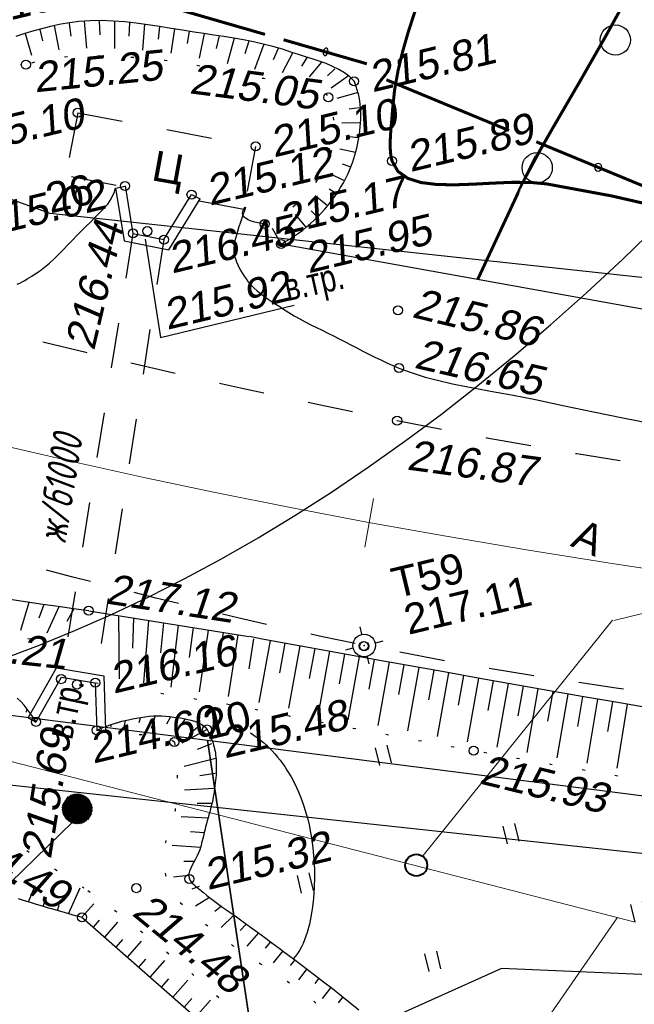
# Model space of a CAD drawing. Header units: millimetres. Extents: x -10 to 1169, y 1 to 1686.
# Tile 16 of 224: x 344 to 364, y 107 to 140. Entities that reach past the tile are written whole.
import ezdxf
from ezdxf.lldxf.tags import DXFTag

# ---------------------------------------------------------------- set-up
doc = ezdxf.new("R2010")
doc.units = ezdxf.units.MM
for name, pattern in [('ADOT1', [1, 0, -1]), ('AHIDDEN1', [2, 0.5, -1.5]), ('AHIDDEN2', [3, 1.5, -1.5]), ('PHANTOM2', [1.25, 0.625, -0.125, 0.125, -0.125, 0.125, -0.125])]:
    doc.linetypes.add(name, pattern=pattern)
for name, color, linetype in [('CONTURS', 7, 'Continuous'), ('IZOLINES', 32, 'Continuous'), ('PDIGIT', 170, 'Continuous'), ('PICKETS', 7, 'Continuous'), ('SHEETS', 7, 'Continuous'), ('STATIONS', 7, 'Continuous'), ('ОБЪЕКТЫ_АВТОДОРОГ', 7, 'Continuous'), ('ПИКЕТЫ2', 4, 'Continuous'), ('УЧАСТКИ', 7, 'Continuous')]:
    doc.layers.add(name, color=color, linetype=linetype)
doc.layers.add('СВЯЗЬ', color=170, linetype='Связь', lineweight=30)
doc.styles.add('ITALICC', font='isocpeui.ttf', dxfattribs={"height": 2})
doc.styles.get("Standard").update_dxf_attribs({"font": 'arial.ttf'})
tags = doc.linetypes.add('газ', pattern='A,42.7,-5.08,["Г",Standard,S=2.54,R=0,X=-2.54,Y=-1.27],-3.81', length=51.59).pattern_tags.tags
tags[6] = DXFTag(74, 10)
doc.linetypes.add('Связь', pattern='A,12.5,[130,ltypeshp.shx,S=1,R=-30,X=0,Y=0.9],1,[130,ltypeshp.shx,S=1,R=-30,X=0,Y=0.9],1,[130,ltypeshp.shx,S=1,R=-30,X=0,Y=0.9],4.5', length=19)

# ---------------------------------------------------------------- blocks, each defined once
blk = doc.blocks.new('133')
at = {"layer": 'CONTURS', "color": 7, "linetype": 'Continuous', "const_width": 0.2}
for points in [[(-11, 0), (-2, 0)], [(0, 0), (9, 0)]]:
    blk.add_lwpolyline(points, dxfattribs=at)
at = {"layer": 'CONTURS', "color": 7, "linetype": 'Continuous', "const_width": 0.5}
blk.add_lwpolyline([(-6.791, -0.003, 1), (-6.291, -0.003, 1)], format="xyb", close=True, dxfattribs=at)
blk = doc.blocks.new('401')
at = {"layer": 'CONTURS'}
for p, q in [((0, 0), (0, 1.2)), ((0.8, 0), (0.8, 1.2))]:
    blk.add_line(p, q, dxfattribs=at)
blk = doc.blocks.new('372')
at = {"layer": 'CONTURS'}
blk.add_circle((0, 0), 1, dxfattribs=at)
blk = doc.blocks.new('5_1')
at = {"layer": 'STATIONS', "color": 7, "linetype": 'Continuous'}
for p, q in [((0.015, 0.765), (0.015, 1.257)), ((-0.776, 0), (-1.283, 0)), ((0.791, 0), (1.298, 0)), ((0.015, -0.765), (0.015, -1.257))]:
    blk.add_line(p, q, dxfattribs=at)
blk.add_circle((0, 0), 0.75, dxfattribs=at)
for p in [(0, 0), (0.761, 0)]:
    blk.add_point(p, dxfattribs=at)
blk = doc.blocks.new('пкк')
at = {"layer": 'ОБЪЕКТЫ_АВТОДОРОГ', "lineweight": 15, "ltscale": 200}
blk.add_line((-0.011, -0.822), (-0.008, 0.805), dxfattribs=at)

msp = doc.modelspace()

# ---------------------------------------------------------------- hatches: boundary and pattern name
at = {"layer": 'ПИКЕТЫ2'}
h = msp.add_hatch(dxfattribs=at)
h.set_pattern_fill('ANSI31', color=0, scale=0.01, angle=13.502275, style=0)
h.set_pattern_definition([(58.5022747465, (-2053124.122898, -1055524.915573), (-0.02707198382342, 0.01658825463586), [])])
h.paths.add_polyline_path([(346.32585, 113.62367, 1), (345.35349, 113.39019, 1)])

# ---------------------------------------------------------------- linework, layer by layer
at = {"linetype": 'Continuous', "lineweight": 40}
msp.add_circle((357.0482, 111.64449), 0.36213, dxfattribs=at)
at = {"layer": 'CONTURS', "lineweight": -2}
for p, q in [((344.59401, 139.25621), (344.6833, 138.87955)), ((345.07719, 139.38453), (345.22281, 138.59113)), ((345.57157, 139.45807), (345.62664, 139.03825)), ((346.06595, 139.53162), (346.14063, 138.64572)), ((346.56578, 139.5332), (346.58403, 139.08466)), ((347.06561, 139.53477), (347.06393, 138.62653)), ((347.5628, 139.48228), (347.54656, 139.04033)), ((348.06, 139.42979), (347.9967, 138.57021)), ((348.55404, 139.35288), (348.51021, 138.93728)), ((349.04808, 139.27597), (348.93605, 138.47316)), ((344.11082, 139.12788), (344.32237, 138.41466)), ((349.54203, 139.19842), (349.47288, 138.79643)), ((350.03598, 139.12086), (349.87141, 138.31573)), ((350.53009, 139.04441), (350.43102, 138.632)), ((351.02421, 138.96795), (350.79248, 138.12345)), ((351.51465, 138.87081), (351.37933, 138.44909)), ((352.00508, 138.77367), (351.69556, 137.9313)), ((352.48501, 138.63378), (352.31939, 138.25702)), ((352.96494, 138.49389), (352.61198, 137.82921)), ((353.44018, 138.33848), (353.2487, 138.05013)), ((353.91542, 138.18307), (353.50247, 137.69436)), ((354.35984, 137.95548), (354.11409, 137.73165)), ((354.80425, 137.72788), (354.23423, 137.3213)), ((355.12256, 137.17101), (354.4165, 136.98201)), ((355.16364, 136.67305), (354.8315, 136.62218)), ((355.20471, 136.17508), (354.58222, 136.16063)), ((355.12358, 135.68173), (354.83829, 135.70724)), ((355.04245, 135.18838), (354.52378, 135.30488)), ((354.85812, 134.72385), (354.61035, 134.81132)), ((354.6738, 134.25932), (354.20137, 134.49269)), ((347.41885, 134.08936), (347.67854, 132.5196)), ((347.0986, 134.01246), (347.38679, 132.27044)), ((348.70186, 132.31384), (349.61558, 133.80232)), ((354.11627, 133.42965), (353.70157, 133.76258)), ((354.39503, 133.84448), (354.17325, 133.98606)), ((348.86793, 131.97263), (349.90455, 133.66132)), ((353.40862, 132.7239), (353.05499, 133.14661)), ((353.76244, 133.07677), (353.57036, 133.26568)), ((347.67854, 132.5196), (348.70186, 132.31384)), ((352.57809, 132.16785), (352.28982, 132.6782)), ((352.99335, 132.44587), (352.83288, 132.67914)), ((347.38679, 132.27044), (348.86793, 131.97263)), ((344.23455, 120.327), (343.95999, 119.40534)), ((344.72951, 120.25619), (344.56217, 119.80741)), ((345.22447, 120.18537), (344.82965, 119.31191)), ((345.72011, 120.11944), (345.49226, 119.6929)), ((347.20293, 119.89394), (347.2203, 117.79805)), ((347.69652, 119.81416), (347.66273, 118.81473)), ((348.19012, 119.73437), (348.03205, 117.66914)), ((348.68371, 119.65459), (348.58558, 118.65941)), ((349.1773, 119.5748), (348.92953, 117.52432)), ((349.6709, 119.49502), (349.53903, 118.50375)), ((350.16449, 119.41523), (349.86775, 117.37237)), ((350.65808, 119.33545), (350.50642, 118.34702)), ((351.15168, 119.25567), (350.82225, 117.21764)), ((351.66072, 119.12711), (351.50906, 118.13868)), ((352.21344, 119.07108), (351.83723, 117.02235)), ((352.70527, 118.98106), (352.52511, 117.99742)), ((353.1971, 118.89104), (352.82049, 116.82948)), ((353.68903, 118.80157), (353.50977, 117.81776)), ((354.18096, 118.71209), (353.80419, 116.63907)), ((354.67298, 118.62315), (354.49457, 117.6392)), ((355.16501, 118.53422), (354.7881, 116.45083)), ((355.65711, 118.44568), (355.47943, 117.46159)), ((344.21828, 116.51449), (345.15318, 118.16189)), ((345.15318, 118.16189), (346.7133, 117.90177)), ((356.14921, 118.35714), (355.77218, 116.26479)), ((356.64129, 118.26853), (356.46428, 117.28433)), ((357.13338, 118.17993), (356.75659, 116.08109)), ((344.47255, 116.38305), (345.31236, 117.86288)), ((345.31236, 117.86288), (346.43177, 117.67624)), ((346.7133, 117.90177), (346.76687, 116.1047)), ((357.62544, 118.09118), (357.44913, 117.10684)), ((358.1175, 118.00243), (357.74172, 115.89968)), ((358.60958, 117.91381), (358.43416, 116.92932)), ((359.10167, 117.82519), (358.72771, 115.72033)), ((346.43177, 117.67624), (346.4787, 116.10168)), ((359.59384, 117.73704), (359.4196, 116.75234)), ((360.08601, 117.6489), (359.71497, 115.54341)), ((360.5783, 117.56145), (360.40566, 116.57647)), ((361.07059, 117.47401), (360.70339, 115.36744)), ((361.56306, 117.38753), (361.39249, 116.40219)), ((362.05552, 117.30105), (361.69327, 115.19384)), ((362.5482, 117.21577), (362.38015, 116.23)), ((363.04087, 117.1305), (362.68447, 115.02203)), ((363.5338, 117.04669), (363.36871, 116.06041)), ((364.02672, 116.96288), (363.67678, 114.85152)), ((344.16221, 116.77508), (344.14539, 116.69876)), ((347.91784, 116.50324), (347.8745, 116.35378)), ((348.41215, 116.57732), (348.27613, 116.16222)), ((348.90967, 116.52958), (348.78845, 116.30288)), ((349.40719, 116.48184), (349.05831, 115.99014)), ((344.47255, 116.38305), (344.47255, 116.38305)), ((346.95111, 116.26542), (346.94178, 116.21973)), ((347.42353, 116.42916), (347.38617, 116.24642)), ((349.81961, 116.20562), (349.53686, 115.9607)), ((346.4787, 116.10168), (346.4787, 116.10168)), ((350.13048, 116.12804), (349.29005, 115.67279)), ((350.27687, 115.65047), (349.80539, 115.46938)), ((350.42327, 115.17289), (349.37775, 114.9038)), ((350.40083, 114.67362), (349.89108, 114.59396)), ((350.37838, 114.17435), (349.38492, 114.12478)), ((350.26967, 113.68632), (349.79905, 113.68652)), ((350.16096, 113.19829), (349.27193, 113.24867)), ((350.03555, 112.71428), (349.58098, 112.74251)), ((349.91014, 112.23026), (348.98087, 112.29281)), ((349.78527, 112.0299), (349.78053, 112.03125)), ((349.71805, 111.76988), (349.35981, 111.77118)), ((349.52596, 111.30949), (349.02227, 111.25216)), ((344.22858, 110.43767), (344.44246, 110.97816)), ((349.86585, 110.94358), (349.62548, 110.85665)), ((344.70757, 110.29425), (344.77375, 110.47317)), ((345.18655, 110.15082), (345.23739, 110.32603)), ((345.99329, 109.92564), (346.37943, 110.36559)), ((350.20574, 110.57767), (349.74796, 110.28729)), ((350.61206, 110.28629), (350.39203, 110.11148)), ((351.01837, 109.99492), (350.59605, 109.58602)), ((346.36907, 109.59582), (346.5738, 109.82907)), ((346.74486, 109.26599), (347.17764, 109.75907)), ((351.42299, 109.70118), (351.22206, 109.49078)), ((351.8276, 109.40743), (351.44621, 108.97476)), ((347.12065, 108.93617), (347.34412, 109.19079)), ((347.49643, 108.60634), (347.95757, 109.13173)), ((352.23012, 109.11081), (352.05457, 108.90468)), ((352.63263, 108.8142), (352.31185, 108.42232)), ((347.87222, 108.27652), (348.10806, 108.54521)), ((348.24801, 107.94669), (348.73021, 108.49609)), ((353.03341, 108.51524), (352.88279, 108.32849)), ((353.43419, 108.21628), (353.15251, 107.86118)), ((348.6238, 107.61687), (348.86712, 107.8941)), ((348.99958, 107.28704), (349.49069, 107.84659)), ((353.83048, 107.9114), (353.68829, 107.73157)), ((354.22676, 107.60652), (353.93971, 107.2423)), ((349.37537, 106.95722), (349.62067, 107.2367)), ((349.75116, 106.62739), (350.24124, 107.18577)), ((354.61774, 107.29485), (354.46625, 107.10231))]:
    msp.add_line(p, q, dxfattribs=at)
at = {"layer": 'CONTURS', "linetype": 'AHIDDEN2', "lineweight": -2}
for p, q in [((345.85221, 136.50638), (345.4605, 134.43315)), ((345.85221, 136.50638), (351.73427, 135.39503)), ((351.73427, 135.39503), (351.34256, 133.3218)), ((345.64546, 134.39821), (347.42333, 134.0623)), ((349.86724, 133.60055), (351.52752, 133.28686)), ((347.67854, 132.5196), (345.30429, 117.79323)), ((348.70186, 132.31384), (346.43177, 117.67624))]:
    msp.add_line(p, q, dxfattribs=at)
at = {"layer": 'CONTURS', "lineweight": 15}
for p, q in [((363.57925, 119.73586), (370.73064, 121.45305)), ((357.27549, 111.9666), (363.54223, 119.74128))]:
    msp.add_line(p, q, dxfattribs=at)
at = {"layer": 'CONTURS', "color": 1, "linetype": 'газ', "lineweight": 15}
msp.add_line((329.14023, 118.79277), (364.28325, 109.76529), dxfattribs=at)
at = {"layer": 'CONTURS', "color": 0, "lineweight": 15}
msp.add_line((363.69009, 109.90681), (344.67843, 82.4763), dxfattribs=at)
at = {"layer": 'CONTURS', "linetype": 'AHIDDEN1', "const_width": 0.1, "flags": 128}
msp.add_lwpolyline([(360.53216, 154.47248), (360.31542, 153.31385), (360.09094, 152.15714), (359.85873, 151.00233), (359.61879, 149.84942), (359.37112, 148.69842), (359.11571, 147.54933), (358.85257, 146.40215), (358.5817, 145.25687), (358.3031, 144.1135), (358.01677, 142.97203), (357.83902, 142.33277), (357.63815, 141.69718), (357.42302, 141.06395), (357.20249, 140.43176), (356.98542, 139.79929), (356.78067, 139.16524), (356.59711, 138.52829), (356.44358, 137.88713), (356.32896, 137.24043), (356.2621, 136.5869), (356.24995, 136.41739), (356.23501, 136.24257), (356.21922, 136.06461), (356.20451, 135.88569), (356.19283, 135.70797), (356.1861, 135.53363), (356.18626, 135.36484), (356.19525, 135.20377), (356.215, 135.05259), (356.24745, 134.91347), (356.44297, 134.56899), (356.77079, 134.33818), (357.20753, 134.20083), (357.72981, 134.13671), (358.31426, 134.12561), (358.93751, 134.1473), (359.57619, 134.18156), (360.20692, 134.20817), (360.80633, 134.20691), (361.35104, 134.15756), (363.50668, 133.75968), (365.65318, 133.2679), (367.79325, 132.71546), (369.9296, 132.13558), (372.06495, 131.56151), (374.202, 131.02648), (376.34345, 130.56371), (378.49202, 130.20645), (380.65042, 129.98792), (382.82134, 129.94136), (383.21891, 129.95483), (383.61693, 129.97562), (384.0153, 130.00195), (384.4139, 130.03201), (384.81265, 130.06402), (385.21142, 130.09619), (385.61013, 130.12672), (386.00865, 130.15382), (386.4069, 130.1757), (386.80475, 130.19057), (388.92632, 130.20771), (391.04381, 130.14411), (393.15724, 129.99977), (395.26661, 129.77469), (397.3719, 129.46886), (399.47313, 129.0823), (401.57029, 128.615), (403.66339, 128.06697), (405.75242, 127.43819), (407.83738, 126.72867)], dxfattribs=at)
at = {"layer": 'CONTURS', "linetype": 'AHIDDEN2', "flags": 128}
for points in [[(285.45612, 150.07385), (287.28361, 149.30156), (289.11211, 148.53171), (290.9416, 147.7643), (292.77209, 146.99933), (294.60358, 146.23681), (296.43607, 145.47672), (298.26955, 144.71909), (300.10403, 143.96389), (301.93951, 143.21114), (303.77598, 142.46083), (305.31413, 141.82912), (306.85048, 141.19165), (308.38609, 140.5516), (309.92205, 139.9122), (311.45942, 139.27666), (312.99928, 138.64818), (314.54271, 138.02998), (316.09077, 137.42527), (317.64454, 136.83725), (319.20509, 136.26914), (321.5923, 135.43997), (323.9928, 134.64584), (326.40513, 133.88405), (328.82786, 133.15191), (331.25951, 132.44672), (333.69866, 131.76576), (336.14384, 131.10635), (338.5936, 130.46577), (341.04649, 129.84132), (343.50107, 129.23032), (344.78646, 128.91594), (346.0734, 128.60633), (347.36182, 128.30177), (348.65166, 128.00252), (349.94283, 127.70886), (351.23527, 127.42105), (352.52892, 127.13937), (353.82369, 126.86408), (355.11952, 126.59546), (356.41634, 126.33377), (359.38185, 125.7677), (362.3561, 125.2448), (365.33791, 124.76065), (368.32612, 124.31081), (371.31955, 123.89085), (374.31704, 123.49635), (377.31741, 123.12287), (380.3195, 122.76599), (383.32214, 122.42128), (386.32415, 122.08431), (388.33339, 121.86442), (390.34358, 121.65263), (392.3547, 121.44894), (394.36677, 121.25334), (396.37979, 121.06584), (398.39374, 120.88643), (400.40864, 120.71512), (402.42449, 120.55191), (404.44127, 120.39679), (406.459, 120.24977)], [(405.67665, 113.13033), (403.43525, 113.31923), (401.19455, 113.51439), (398.95456, 113.71578), (396.71527, 113.92342), (394.47669, 114.13731), (392.23881, 114.35744), (390.00164, 114.58381), (387.76517, 114.81643), (385.52941, 115.05529), (383.29435, 115.30039), (380.48976, 115.60282), (377.68183, 115.89368), (374.87246, 116.18213), (372.06357, 116.47735), (369.25706, 116.78849), (366.45483, 117.12474), (363.6588, 117.49525), (360.87087, 117.90919), (358.09295, 118.37574), (355.32695, 118.90406), (353.94481, 119.1933), (352.56492, 119.49629), (351.18712, 119.81147), (349.81124, 120.13732), (348.43714, 120.47228), (347.06465, 120.81483), (345.69361, 121.16342), (344.32387, 121.51652), (342.95526, 121.87259), (341.58763, 122.23008), (339.25146, 122.84651), (336.91732, 123.47403), (334.58601, 124.11418), (332.25836, 124.76849), (329.93521, 125.43847), (327.61736, 126.12565), (325.30564, 126.83157), (323.00088, 127.55775), (320.7039, 128.30572), (318.41552, 129.077), (316.58812, 129.71518), (314.76685, 130.37196), (312.95091, 131.04481), (311.13953, 131.7312), (309.33192, 132.4286), (307.5273, 133.13446), (305.72487, 133.84624), (303.92387, 134.56142), (302.12349, 135.27745), (300.32296, 135.9918), (298.4832, 136.72242), (296.6452, 137.45746), (294.80895, 138.19692), (292.97446, 138.94082), (291.14171, 139.68913), (289.31072, 140.44188), (287.48148, 141.19905), (285.65399, 141.96065), (283.82825, 142.72667), (282.00427, 143.49712)]]:
    msp.add_lwpolyline(points, dxfattribs=at)
at = {"layer": 'CONTURS', "linetype": 'ADOT1', "flags": 128}
for points in [[(262.76948, 148.58164), (264.60605, 147.78652), (266.444, 146.99474), (268.28332, 146.20629), (270.12403, 145.42118), (271.96611, 144.63941), (273.80958, 143.86098), (275.65442, 143.08588), (277.50064, 142.31412), (279.34825, 141.5457), (281.19723, 140.78061), (282.87267, 140.09317), (284.55059, 139.41176), (286.23041, 138.73495), (287.91156, 138.06135), (289.59346, 137.38954), (291.27551, 136.71812), (292.95715, 136.04568), (294.63778, 135.37081), (296.31684, 134.6921), (297.99373, 134.00814), (300.11512, 133.12073), (302.22746, 132.20886), (304.33407, 131.28166), (306.43828, 130.34826), (308.5434, 129.41779), (310.65276, 128.49937), (312.76968, 127.60213), (314.89748, 126.73521), (317.03948, 125.90773), (319.19901, 125.12881), (320.63671, 124.63178), (322.07792, 124.13816), (323.52297, 123.65161), (324.9722, 123.17579), (326.42593, 122.71436), (327.88449, 122.27098), (329.34821, 121.8493), (330.81742, 121.45299), (332.29245, 121.0857), (333.77363, 120.7511), (334.93815, 120.51014), (336.10597, 120.284), (337.27709, 120.07267), (338.45152, 119.87617), (339.62924, 119.69449), (340.81027, 119.52762), (341.9946, 119.37558), (343.18223, 119.23835), (344.37317, 119.11595), (345.56741, 119.00836)], [(340.5607, 135.94642), (340.75106, 136.10234), (340.94364, 136.25448), (341.13842, 136.40284), (341.33541, 136.54742), (341.53462, 136.68821), (341.73604, 136.82522), (341.93967, 136.95845), (342.14551, 137.0879), (342.35356, 137.21357), (342.56382, 137.33545), (342.71605, 137.42153), (342.86947, 137.50718), (343.02405, 137.59174), (343.17978, 137.67458), (343.33663, 137.75504), (343.49458, 137.83247), (343.65362, 137.90622), (343.81371, 137.97564), (343.97483, 138.04009), (344.13697, 138.09891), (344.50738, 138.20876), (344.88731, 138.2901), (345.27497, 138.34625), (345.66859, 138.38058), (346.06639, 138.39644), (346.46659, 138.39716), (346.86742, 138.38609), (347.2671, 138.36659), (347.66384, 138.34201), (348.05588, 138.31568), (348.3921, 138.28771), (348.72806, 138.24972), (349.06371, 138.20296), (349.39896, 138.14864), (349.73374, 138.08801), (350.06799, 138.0223), (350.40162, 137.95275), (350.73457, 137.88058), (351.06677, 137.80703), (351.39814, 137.73334), (351.69068, 137.6825), (352.00764, 137.64754), (352.33837, 137.62075), (352.67219, 137.59441), (352.99844, 137.56081), (353.30645, 137.51225), (353.58555, 137.44101), (353.8251, 137.33939), (354.0144, 137.19966), (354.14281, 137.01413), (354.15081, 136.99165)], [(352.032, 132.83169), (352.22, 132.92117), (352.40054, 133.01677), (352.57362, 133.11851), (352.73923, 133.22638), (352.89738, 133.34038), (353.04806, 133.46051), (353.19128, 133.58676), (353.32703, 133.71916), (353.45532, 133.85768), (353.57615, 134.00233), (353.67643, 134.13365), (353.77397, 134.2716), (353.86756, 134.41529), (353.95597, 134.56386), (354.03799, 134.71643), (354.1124, 134.87213), (354.17798, 135.03007), (354.23351, 135.1894), (354.27778, 135.34923), (354.30956, 135.50868), (354.32834, 135.65309), (354.33925, 135.79886), (354.34227, 135.946), (354.33742, 136.09449), (354.32468, 136.24436), (354.30407, 136.39558), (354.27557, 136.54818), (354.2392, 136.70213), (354.19494, 136.85745), (354.14281, 137.01413)], [(405.23304, 109.95855), (404.83467, 109.97815), (404.43633, 109.99823), (404.03804, 110.0188), (403.63978, 110.03985), (403.24156, 110.06139), (402.84338, 110.08341), (402.44524, 110.10592), (402.04713, 110.12892), (401.64906, 110.1524), (401.25104, 110.17637), (398.5645, 110.35201), (395.87911, 110.55154), (393.19511, 110.7742), (390.51277, 111.01925), (387.83233, 111.28594), (385.15406, 111.57351), (382.4782, 111.88122), (379.80502, 112.20832), (377.13478, 112.55405), (374.46771, 112.91766), (372.91173, 113.13892), (371.35657, 113.36769), (369.80225, 113.60361), (368.24881, 113.84634), (366.69626, 114.09554), (365.14465, 114.35085), (363.59399, 114.61194), (362.04431, 114.87846), (360.49564, 115.15006), (358.94801, 115.4264), (358.17058, 115.56711), (357.3934, 115.70923), (356.61646, 115.85275), (355.83977, 115.99766), (355.06333, 116.14398), (354.28713, 116.2917), (353.51117, 116.44082), (352.73547, 116.59133), (351.96, 116.74325), (351.18479, 116.89657)], [(344.47255, 116.38305), (344.34832, 116.43522), (344.2238, 116.48228), (344.09901, 116.52422), (343.97393, 116.56105), (343.84858, 116.59275), (343.72295, 116.61935), (343.59704, 116.64082), (343.47085, 116.65719), (343.34438, 116.66843), (343.21763, 116.67456), (343.12243, 116.67697), (343.02501, 116.6784), (342.92625, 116.67808), (342.82704, 116.67522), (342.72828, 116.66904), (342.63084, 116.65878), (342.53562, 116.64364), (342.4435, 116.62285), (342.35538, 116.59564), (342.27214, 116.56121), (342.17533, 116.50846), (342.08095, 116.44421), (341.98973, 116.36998), (341.9024, 116.2873), (341.81972, 116.19767), (341.7424, 116.10263), (341.6712, 116.00369), (341.60685, 115.90238), (341.55008, 115.8002), (341.50163, 115.69869), (341.46007, 115.59408), (341.42399, 115.48309), (341.39389, 115.36721), (341.37025, 115.24793), (341.35358, 115.12675), (341.34436, 115.00517), (341.34309, 114.88467), (341.35026, 114.76676), (341.36636, 114.65293), (341.3919, 114.54468), (341.4212, 114.45903), (341.4585, 114.3745), (341.50275, 114.29122), (341.55292, 114.2093), (341.60799, 114.12887), (341.6669, 114.05005), (341.72863, 113.97296), (341.79214, 113.89773), (341.8564, 113.82449), (341.92038, 113.75335), (341.95956, 113.71175), (342.0002, 113.67141), (342.04201, 113.63208), (342.0847, 113.5935), (342.12796, 113.55541), (342.17152, 113.51756), (342.21506, 113.47968), (342.25831, 113.44152), (342.30097, 113.40281), (342.34275, 113.36331)], [(349.04752, 115.7127), (348.99854, 115.74705), (348.94319, 115.77514), (348.88257, 115.79794), (348.81778, 115.81641), (348.74992, 115.8315), (348.68007, 115.84418), (348.60933, 115.85539), (348.53881, 115.8661), (348.46959, 115.87727), (348.40278, 115.88985), (348.29694, 115.90972), (348.1904, 115.92585), (348.08329, 115.9389), (347.97573, 115.94958), (347.86785, 115.95858), (347.75978, 115.96657), (347.65164, 115.97425), (347.54356, 115.9823), (347.43566, 115.99142), (347.32808, 116.00229), (347.24309, 116.01182), (347.15812, 116.02144), (347.07316, 116.03115), (346.9882, 116.04095), (346.90326, 116.05084), (346.81833, 116.06082), (346.73341, 116.0709), (346.64849, 116.08107), (346.56359, 116.09133), (346.4787, 116.10168)], [(349.04752, 115.7127), (349.07755, 115.50248), (349.10204, 115.29283), (349.12098, 115.08374), (349.13437, 114.87522), (349.14221, 114.66727), (349.1445, 114.45989), (349.14124, 114.25307), (349.13243, 114.04682), (349.11808, 113.84114), (349.09818, 113.63602), (349.06976, 113.45702), (349.0271, 113.27891), (348.97449, 113.10149), (348.91618, 112.92458), (348.85647, 112.74797), (348.79962, 112.57147), (348.74991, 112.39489), (348.71161, 112.21804), (348.689, 112.04071), (348.68636, 111.86271), (348.69167, 111.77319), (348.699, 111.68246), (348.70856, 111.59102), (348.72052, 111.49935), (348.73508, 111.40797), (348.75243, 111.31736), (348.77276, 111.22802), (348.79627, 111.14046), (348.82314, 111.05516), (348.85356, 110.97263), (348.92794, 110.81824), (349.02182, 110.67326), (349.13201, 110.53632), (349.25533, 110.40607), (349.38859, 110.28114), (349.52861, 110.16018), (349.6722, 110.04181), (349.81617, 109.92469), (349.95734, 109.80745), (350.09253, 109.68873), (350.37476, 109.44471), (350.66885, 109.21474), (350.97244, 108.99599), (351.28319, 108.78567), (351.59877, 108.58095), (351.91683, 108.37904), (352.23503, 108.17713), (352.55104, 107.9724), (352.8625, 107.76204), (353.16708, 107.54325), (353.57898, 107.22061), (353.97933, 106.88114), (354.3719, 106.53049), (354.76045, 106.1743), (355.14876, 105.81823), (355.54058, 105.4679), (355.93968, 105.12896), (356.34983, 104.80707), (356.77479, 104.50785), (357.21833, 104.23696), (357.34645, 104.16265), (357.47452, 104.08498), (357.6029, 104.00592), (357.73195, 103.92741), (357.86201, 103.85142), (357.99344, 103.77989), (358.12661, 103.71479), (358.26185, 103.65807), (358.39954, 103.61168), (358.54001, 103.57758), (358.62159, 103.56322), (358.70381, 103.55139), (358.78668, 103.54209), (358.87018, 103.53533), (358.95434, 103.53109), (359.03913, 103.52938), (359.12457, 103.53021), (359.21065, 103.53356), (359.29738, 103.53945), (359.38474, 103.54786)], [(342.34275, 113.36331), (342.55655, 113.21887), (342.77042, 113.07452), (342.98436, 112.93028), (343.19836, 112.78613), (343.41243, 112.64208), (343.62656, 112.49814), (343.84077, 112.35429), (344.05504, 112.21054), (344.26937, 112.0669), (344.48378, 111.92335), (344.69457, 111.78359), (344.90634, 111.6452), (345.11872, 111.50765), (345.33128, 111.37037), (345.54365, 111.23282), (345.75542, 111.09445), (345.9662, 110.95472), (346.05737, 110.89303)], [(346.18279, 110.80806), (346.38318, 110.66893), (346.58859, 110.52178), (346.76472, 110.39186), (346.93953, 110.26007), (347.11317, 110.12665), (347.28582, 109.99185), (347.45764, 109.85591), (347.62877, 109.71907), (347.7994, 109.58158), (347.96966, 109.44368), (348.13974, 109.30561), (348.30978, 109.16763), (348.79614, 108.76759), (349.27727, 108.36123), (349.75396, 107.94954), (350.22702, 107.53346), (350.69723, 107.11399), (351.16538, 106.69208), (351.63228, 106.26871), (352.09871, 105.84484), (352.56546, 105.42145), (353.03333, 104.9995), (353.31469, 104.74759), (353.59659, 104.49623), (353.8787, 104.24507), (354.16066, 103.99373), (354.44213, 103.74185), (354.72275, 103.48908), (355.00218, 103.23504), (355.28007, 102.97937), (355.55606, 102.72171), (355.82981, 102.4617), (355.97623, 102.3278), (356.1291, 102.19764), (356.2855, 102.06944), (356.4425, 101.94143), (356.59714, 101.81182), (356.74651, 101.67883), (356.88766, 101.54069), (357.01765, 101.39562), (357.13356, 101.24184), (357.23245, 101.07756), (357.27838, 100.98654), (357.32147, 100.89373), (357.36169, 100.79915), (357.39906, 100.70278), (357.42069, 100.64128)]]:
    msp.add_lwpolyline(points, dxfattribs=at)
at = {"layer": 'CONTURS', "linetype": 'Continuous', "flags": 128}
for points in [[(355.02247, 137.50524), (354.99304, 137.54636), (354.84677, 137.69531), (354.67681, 137.8255), (354.48712, 137.93953), (354.28162, 138.03999), (354.06427, 138.12948), (353.83901, 138.21058), (353.60978, 138.2859), (353.38052, 138.35803), (353.15518, 138.42957), (352.93769, 138.5031), (352.62551, 138.60645), (352.30883, 138.69752), (351.98835, 138.77787), (351.66478, 138.84906), (351.33882, 138.91266), (351.01117, 138.97024), (350.68256, 139.02335), (350.35367, 139.07357), (350.02521, 139.12247), (349.6979, 139.1716), (349.31914, 139.23148), (348.93836, 139.29398), (348.55612, 139.35601), (348.173, 139.4145), (347.7896, 139.46638), (347.4065, 139.50855), (347.02426, 139.53795), (346.64349, 139.5515), (346.26476, 139.5461), (345.88866, 139.5187), (345.58925, 139.4803), (345.2901, 139.42912), (344.99144, 139.36657), (344.69351, 139.29407), (344.39655, 139.21304), (344.10079, 139.12489), (343.80646, 139.03106)], [(352.57809, 132.16785), (352.72911, 132.25315), (352.87609, 132.34219), (353.01902, 132.43497), (353.1579, 132.5315), (353.29274, 132.63176), (353.42353, 132.73575), (353.55027, 132.84349), (353.67296, 132.95497), (353.7916, 133.07019), (353.9062, 133.18914), (354.02301, 133.31884), (354.13649, 133.45367), (354.24615, 133.59319), (354.3515, 133.73699), (354.45206, 133.88464), (354.54733, 134.0357), (354.63683, 134.18976), (354.72006, 134.34638), (354.79655, 134.50514), (354.86581, 134.66561), (354.90819, 134.77388), (354.94808, 134.88393), (354.9854, 134.9955), (355.02005, 135.10835), (355.05193, 135.22224), (355.08095, 135.33692), (355.10702, 135.45215), (355.13005, 135.56768), (355.14993, 135.68326), (355.16657, 135.79866), (355.18139, 135.92004), (355.19411, 136.04269), (355.20422, 136.16625), (355.21119, 136.29035), (355.21451, 136.41462), (355.21366, 136.53871), (355.20813, 136.66225), (355.1974, 136.78486), (355.18096, 136.9062), (355.15829, 137.02589), (355.14625, 137.07864), (355.1332, 137.13124), (355.11917, 137.18368), (355.10413, 137.23597), (355.08811, 137.28809), (355.07108, 137.34006), (355.05306, 137.39187), (355.03405, 137.44352), (355.01404, 137.49502), (354.99304, 137.54636)], [(343.8545, 130.83846), (343.93661, 130.87852), (344.01823, 130.92165), (344.09924, 130.96716), (344.17949, 131.01435), (344.25885, 131.06251), (344.33719, 131.11094), (344.41436, 131.15894), (344.58959, 131.27622), (344.75751, 131.40418), (344.91925, 131.54108), (345.07598, 131.68518), (345.22884, 131.83474), (345.37898, 131.98802), (345.52756, 132.14328), (345.67572, 132.29878), (345.82461, 132.45278), (345.97539, 132.60354), (346.12315, 132.74862), (346.27015, 132.89448), (346.4164, 133.04112), (346.56188, 133.18853), (346.70661, 133.33673), (346.85057, 133.4857), (346.96015, 133.66258), (347.06893, 133.88867), (347.08226, 133.94186), (347.09518, 134.00582)], [(352.032, 132.83169), (351.86123, 132.8599), (351.71309, 132.89273), (351.58758, 132.93018), (351.48469, 132.97226), (351.40443, 133.01896), (351.3468, 133.07028), (351.3118, 133.12623), (351.29942, 133.1868), (351.30968, 133.25199), (351.34256, 133.3218), (351.34256, 133.3218), (351.34256, 133.3218), (351.34256, 133.3218), (351.34256, 133.3218), (351.34256, 133.3218), (351.34256, 133.3218), (351.34256, 133.3218), (351.34256, 133.3218), (351.34256, 133.3218), (351.34256, 133.3218), (351.39405, 133.39631), (351.39988, 133.3774), (351.37016, 133.2818), (351.31499, 133.12625), (351.24449, 132.92748), (351.16876, 132.70223), (351.09792, 132.46724), (351.04208, 132.23922), (351.01133, 132.03493), (351.01581, 131.8711), (351.03786, 131.7735), (351.06763, 131.6754), (351.10429, 131.57731), (351.14698, 131.47974), (351.19487, 131.38321), (351.24713, 131.28825), (351.3029, 131.19536), (351.36136, 131.10507), (351.42165, 131.01789), (351.48295, 130.93435), (351.5758, 130.82199), (351.67805, 130.71674), (351.78825, 130.61765), (351.90494, 130.5238), (352.02668, 130.43425), (352.15201, 130.34807), (352.27948, 130.26431), (352.40763, 130.18204), (352.53501, 130.10033), (352.66018, 130.01824), (352.83459, 129.9061), (353.01266, 129.79953), (353.1938, 129.69763), (353.37741, 129.59954), (353.5629, 129.50438), (353.74967, 129.41126), (353.93714, 129.31932), (354.12471, 129.22766), (354.31179, 129.13541), (354.49778, 129.0417), (354.69368, 128.94066), (354.88939, 128.83859), (355.08513, 128.73621), (355.28114, 128.63425), (355.47762, 128.53342), (355.67482, 128.43444), (355.87295, 128.33804), (356.07224, 128.24495), (356.27293, 128.15587), (356.47522, 128.07155), (356.90743, 127.9119), (357.34767, 127.77452), (357.79455, 127.65567), (358.24672, 127.55164), (358.70278, 127.45867), (359.16137, 127.37306), (359.62112, 127.29105), (360.08064, 127.20893), (360.53857, 127.12295), (360.99353, 127.0294), (361.95261, 126.82332), (362.91295, 126.62225), (363.87445, 126.4262), (364.83704, 126.23519)], [(344.47255, 116.38305), (344.37969, 116.52752), (344.28265, 116.66643), (344.18141, 116.79978), (344.07598, 116.92757), (343.96636, 117.0498), (343.85255, 117.16647)], [(346.4787, 116.10168), (346.58129, 116.14744), (346.68436, 116.19084), (346.78791, 116.23186), (346.89193, 116.27051), (346.99644, 116.30679), (347.10143, 116.34069), (347.2069, 116.37223), (347.31285, 116.40139), (347.41928, 116.42818), (347.52619, 116.4526), (347.6612, 116.48073), (347.79801, 116.50661), (347.93618, 116.52961), (348.07525, 116.54911), (348.21477, 116.56449), (348.35429, 116.57513), (348.49335, 116.58039), (348.6315, 116.57967), (348.76828, 116.57232), (348.90326, 116.55774), (349.03348, 116.54033), (349.16999, 116.52164), (349.3098, 116.50004), (349.44993, 116.47385), (349.58741, 116.44144), (349.71924, 116.40115), (349.84245, 116.35131), (349.95404, 116.29028), (350.05105, 116.21641), (350.13048, 116.12804), (350.16057, 116.08185)], [(350.13048, 116.12804), (350.16453, 116.06517), (350.19659, 116.00185), (350.22664, 115.93808), (350.25469, 115.87386), (350.28074, 115.80918), (350.30479, 115.74406), (350.32685, 115.67848), (350.3469, 115.61245), (350.36494, 115.54597), (350.38099, 115.47904), (350.39439, 115.41291), (350.40528, 115.34603), (350.41392, 115.27854), (350.42057, 115.21057), (350.42547, 115.14226), (350.42887, 115.07374), (350.43102, 115.00515), (350.43217, 114.93662), (350.43257, 114.86829), (350.43247, 114.8003), (350.43083, 114.71079), (350.42679, 114.62118), (350.42056, 114.53154), (350.41237, 114.44192), (350.40244, 114.35236), (350.391, 114.26292), (350.37828, 114.17365), (350.36449, 114.0846), (350.34987, 113.99582), (350.33464, 113.90737), (350.31556, 113.80661), (350.29399, 113.70629), (350.27037, 113.60634), (350.24512, 113.50669), (350.21867, 113.40725), (350.19144, 113.30795), (350.16385, 113.20872), (350.13635, 113.10948), (350.10935, 113.01016), (350.08327, 112.91068), (350.06404, 112.8345), (350.04516, 112.75821), (350.02645, 112.68186), (350.00777, 112.60551), (349.98893, 112.5292), (349.96978, 112.45298), (349.95015, 112.37691), (349.92988, 112.30104), (349.90879, 112.22542), (349.88672, 112.1501), (349.85043, 112.05139), (349.80312, 111.95101), (349.7491, 111.84981), (349.69264, 111.74863), (349.63806, 111.64832), (349.58963, 111.54972), (349.55165, 111.45369), (349.52841, 111.36107), (349.52421, 111.27271), (349.54333, 111.18945), (349.56807, 111.14051), (349.60131, 111.09337), (349.64162, 111.04777), (349.68753, 111.00347), (349.73761, 110.9602), (349.79041, 110.91771), (349.84447, 110.87574), (349.89835, 110.83405), (349.95059, 110.79238), (349.99976, 110.75046), (350.12425, 110.64329), (350.25222, 110.54024), (350.38303, 110.44059), (350.51608, 110.34359), (350.65075, 110.2485), (350.78641, 110.1546), (350.92245, 110.06114), (351.05824, 109.96739), (351.19318, 109.87262), (351.32665, 109.77607), (351.56338, 109.60176), (351.80021, 109.42757), (352.03706, 109.2534), (352.27383, 109.07911), (352.51044, 108.9046), (352.74677, 108.72975), (352.98276, 108.55443), (353.2183, 108.37852), (353.4533, 108.20192), (353.68768, 108.02449), (353.98376, 107.79688), (354.27778, 107.56655), (354.57034, 107.33428), (354.86202, 107.10087), (355.15343, 106.86712)], [(343.88275, 110.5461), (344.08069, 110.48355), (344.27896, 110.42204), (344.47748, 110.36141), (344.67619, 110.3015), (344.87501, 110.24216), (344.98644, 110.2092), (345.09796, 110.17653), (345.20956, 110.14415), (345.32126, 110.11206), (345.43304, 110.08026), (345.54492, 110.04875), (345.65688, 110.01754), (345.76893, 109.98661), (345.88106, 109.95598), (345.99329, 109.92564)]]:
    msp.add_lwpolyline(points, dxfattribs=at)
at = {"layer": 'CONTURS'}
for points in [[(347.09973, 134.02), (347.42076, 134.0864)], [(349.6179, 133.80146), (349.89662, 133.66527)], [(344.21398, 116.51074), (344.46992, 116.37326)], [(346.47821, 116.09959), (346.76868, 116.10568)], [(345.54373, 110.03539), (345.9326, 110.89319)]]:
    msp.add_lwpolyline(points, dxfattribs=at)
at = {"layer": 'CONTURS', "linetype": 'Continuous'}
for points in [[(386.45085, 126.07519), (352.57809, 132.16785)], [(346.21574, 120.05351), (345.7086, 120.1197), (345.20203, 120.18842), (344.69604, 120.25966), (344.19063, 120.33341), (343.68579, 120.40969), (343.18153, 120.48849), (342.67784, 120.56981), (342.17474, 120.65365), (341.6722, 120.74001), (341.17025, 120.8289), (338.82123, 121.29732), (336.48942, 121.84761), (334.1729, 122.46857), (331.86975, 123.14896), (329.57805, 123.87758), (327.2959, 124.64321)], [(346.21574, 120.05351), (351.50899, 119.19791)], [(364.77017, 116.83828), (363.64522, 117.02682), (362.52091, 117.2197), (361.39715, 117.41612), (360.27381, 117.61527), (359.1508, 117.81635), (358.02799, 118.01855), (356.90529, 118.22107), (355.78258, 118.42312), (355.35723, 118.49957), (354.93191, 118.57623), (354.50663, 118.65308), (354.08139, 118.73014), (353.65618, 118.80739), (353.23101, 118.88484), (352.80587, 118.9625), (352.38077, 119.04035), (351.9557, 119.11841), (351.53067, 119.19666)], [(345.99329, 109.92564), (356.05018, 101.0988)]]:
    msp.add_lwpolyline(points, dxfattribs=at)
at = {"layer": 'CONTURS', "linetype": 'ADOT1'}
msp.add_lwpolyline([(346.43177, 117.67624), (351.12025, 116.91606)], dxfattribs=at)
at = {"layer": 'CONTURS', "color": 0, "lineweight": 15}
msp.add_lwpolyline([(346.10556, 113.48894), (342.36522, 109.84576), (338.09968, 108.82151)], dxfattribs=at)
at = {"layer": 'CONTURS', "lineweight": 30}
for major_axis, ratio, start_param, end_param in [((-25.18361, -75.93277), 0.6, 4.21382336, 8.7239355), ((-35.0211, -104.27618), 0.70909091, 5.8486738, 8.45344016), ((-51.52545, -151.47649), 0.8, 6.47243626, 7.94014483)]:
    msp.add_ellipse((346.77101, 193.61524), major_axis=major_axis, ratio=ratio, start_param=start_param, end_param=end_param, dxfattribs=at)
at = {"layer": 'IZOLINES', "const_width": 0.1}
msp.add_lwpolyline([(364.15809, 140.57163), (363.3439, 139.09001), (362.44756, 137.52055), (362.43799, 137.50404), (362.41882, 137.47103), (362.4365, 137.50342), (361.56531, 136.00677), (361.13591, 135.25475), (360.72827, 134.50049), (360.72984, 134.50509), (360.53232, 134.11018), (359.07971, 130.99841)], dxfattribs=at)
at = {"layer": 'IZOLINES'}
msp.add_lwpolyline([(351.56884, 116.01358), (351.68028, 115.94038), (351.78855, 115.86266), (351.89381, 115.78104), (351.996, 115.6957), (352.09506, 115.60684), (352.19094, 115.51464), (352.2836, 115.41929), (352.37303, 115.32097), (352.4592, 115.21985), (352.54212, 115.11611), (352.62178, 115.00991), (352.69821, 114.90141), (352.77141, 114.79076), (352.90817, 114.56374), (353.03234, 114.32991), (353.14427, 114.09026), (353.24433, 113.84566), (353.33293, 113.5969), (353.41048, 113.34467), (353.4598, 113.16092), (353.50408, 112.97444), (353.5042, 112.97388), (353.50432, 112.97393), (353.55487, 112.72428), (353.59652, 112.47311), (353.62949, 112.22076), (353.65408, 111.96755), (353.67054, 111.71379), (353.67908, 111.45973), (353.67986, 111.20561), (353.67292, 110.95167), (353.65821, 110.69815), (353.63548, 110.44532), (353.60426, 110.19351), (353.56372, 109.94317), (353.51251, 109.695), (353.44025, 109.42216), (353.44052, 109.42335), (353.35679, 109.17904), (353.30705, 109.05999), (353.25117, 108.94386), (353.18842, 108.83152), (353.11818, 108.72401), (353.05248, 108.63757), (352.9808, 108.55595), (352.98053, 108.55565), (352.97997, 108.55506), (352.98022, 108.55588)], dxfattribs=at)
at = {"layer": 'PICKETS', "color": 7, "lineweight": -2}
for centre in [(344.13697, 138.09891), (354.99304, 137.54636), (354.14281, 137.01413), (345.85221, 136.50638), (351.73427, 135.39503), (356.24745, 134.91347), (347.41885, 134.08936), (349.61558, 133.80232), (348.1522, 132.59426), (352.032, 132.83169), (347.67854, 132.5196), (348.70186, 132.31384), (352.57809, 132.16785), (356.44354, 129.98092), (356.47522, 128.07155), (356.41634, 126.33377), (346.21574, 120.05351), (355.31225, 118.88819), (355.31225, 118.88819), (355.32625, 118.88127), (345.30429, 117.79323), (346.43177, 117.67624), (345.82434, 117.61472), (344.47255, 116.38305), (346.4787, 116.10168), (350.13048, 116.12804), (349.04752, 115.7127), (358.94801, 115.4264), (349.54333, 111.18945), (347.78836, 110.88734), (345.99329, 109.92564)]:
    msp.add_circle(centre, 0.15, dxfattribs=at)
at = {"layer": 'SHEETS'}
msp.add_lwpolyline([(348.08118, 132.33183), (348.58486, 129.08664), (353.01371, 130.1501)], dxfattribs=at)
at = {"layer": 'ОБЪЕКТЫ_АВТОДОРОГ', "color": 0, "linetype": 'PHANTOM2', "lineweight": 15, "ltscale": 200}
msp.add_lwpolyline([(327.39859, 129.90796), (329.23148, 129.34996), (331.13168, 128.78616), (333.09225, 128.22004), (335.10622, 127.65508), (337.16662, 127.09476), (339.26648, 126.54255), (341.40156, 126.0013), (343.57842, 125.47135), (345.80636, 124.95241), (348.09466, 124.44419), (350.4526, 123.9464), (352.88948, 123.45875), (355.41458, 122.98095), (358.03719, 122.51271), (360.76377, 122.05386), (363.5895, 121.60474), (366.50676, 121.16579), (369.50791, 120.73746), (372.58531, 120.3202), (375.73132, 119.91447), (378.93832, 119.52071), (382.19867, 119.13938), (385.51354, 118.77034)], dxfattribs=at)
at = {"layer": 'СВЯЗЬ', "linetype": 'Связь', "lineweight": 30}
msp.add_lwpolyline([(1003.57598, 202.84445), (1000.59835, 168.59492), (871.56058, 145.36788), (758.87955, 121.88941), (650.69119, 102.74815), (634.99227, 95.47123), (608.47044, 71.07046), (595.48159, 81.85251), (592.27086, 95.54863), (488.2796, 98.86568), (399.41933, 99.46973), (387.05474, 101.26013), (366.57294, 107.95059), (359.87152, 108.23329), (347.43397, 102.66207), (313.42841, 119.67044), (255.91181, 144.33086), (205.82837, 165.32708), (141.73238, 199.93614), (116.10181, 212.96805)], dxfattribs=at)
at = {"layer": 'УЧАСТКИ', "color": 6, "linetype": 'Continuous', "lineweight": -2}
for p, q in [((344.94388, 133.17522), (291.54127, 152.56242)), ((414.42648, 125.67088), (344.94388, 133.17522)), ((342.91541, 116.69614), (350.1493, 115.77981)), ((350.1493, 115.77981), (351.87797, 104.25488)), ((350.1493, 115.77981), (392.01391, 110.43685)), ((351.87797, 104.25488), (350.1493, 115.77981)), ((340.63793, 114.61691), (412.81485, 106.81338))]:
    msp.add_line(p, q, dxfattribs=at)

# ---------------------------------------------------------------- block references
at = {"layer": 'CONTURS', "lineweight": -2}
for name, p, xscale, yscale, zscale, rotation in [('133', (352.04761, 139.09543), 0.318414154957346, 0.5, 0.3184141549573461, 163.9123310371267), ('372', (363.6336, 138.91118), 0.4999999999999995, 0.4999999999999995, 0.4999999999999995, 13.50227474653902), ('133', (360.11612, 135.92067), 0.4875039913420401, 0.5, 0.4875039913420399, 157.5579162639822), ('372', (361.04753, 134.69072), 0.4999999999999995, 0.4999999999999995, 0.4999999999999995, 13.50227474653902), ('401', (355.84234, 114.93742), 0.4999999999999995, 0.4999999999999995, 0.4999999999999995, 13.50227474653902), ('401', (360.06279, 112.35136), 0.4999999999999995, 0.4999999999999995, 0.4999999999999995, 13.50227474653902), ('401', (353.25627, 110.71697), 0.4999999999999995, 0.4999999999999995, 0.4999999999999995, 13.50227474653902), ('401', (364.28325, 109.76529), 0.4999999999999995, 0.4999999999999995, 0.4999999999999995, 13.50227474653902), ('401', (357.47673, 108.1309), 0.4999999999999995, 0.4999999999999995, 0.4999999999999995, 13.50227474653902)]:
    msp.add_blockref(name, p, dxfattribs=dict(at, xscale=xscale, yscale=yscale, zscale=zscale, rotation=rotation))
at = {"layer": 'STATIONS', "lineweight": -2, "xscale": 0.4999999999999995, "yscale": 0.4999999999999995, "zscale": 0.4999999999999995, "rotation": 13.50227474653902}
msp.add_blockref('5_1', (355.32695, 118.90406), dxfattribs=at)
at = {"layer": 'ОБЪЕКТЫ_АВТОДОРОГ', "color": 0, "linetype": 'PHANTOM2', "lineweight": 15, "rotation": 349.8770891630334}
msp.add_blockref('пкк', (355.4994, 122.9658), dxfattribs=at)

# ---------------------------------------------------------------- texts
at = {"layer": 'CONTURS', "lineweight": -2}
msp.add_text('Ц', height=1, rotation=349.708303, dxfattribs=at).set_placement((348.25546, 134.28625))
at = {"layer": 'CONTURS', "lineweight": -2, "width": 0.75}
for rotation, p in [(12.544637, (352.79357, 130.28256)), (78.09037, (345.66094, 115.76429))]:
    msp.add_text('в.тр.', height=0.9, rotation=rotation, dxfattribs=at).set_placement(p)
at = {"layer": 'CONTURS', "lineweight": -2, "style": 'ITALICC', "width": 0.75}
msp.add_text('ж/б1000', height=1, rotation=80.760985, dxfattribs=at).set_placement((345.45526, 122.26801))
at = {"layer": 'PDIGIT', "color": 7, "lineweight": -2, "oblique": 10}
for s, rotation, p in [('216.62', 13.502275, (342.8524, 139.37315)), ('215.81', 13.502275, (355.59596, 137.17692)), ('215.25', 5.690717, (344.44002, 137.1801)), ('215.05', 352.613253, (349.52021, 137.15205)), ('215.10', 13.502275, (341.98572, 135.04492)), ('215.10', 13.502275, (352.33719, 135.02559)), ('215.89', 13.502275, (356.85037, 134.54403)), ('215.12', 13.502275, (350.21851, 133.43289)), ('215.17', 13.502275, (352.63492, 132.46225)), ('215.02', 13.502275, (342.69114, 132.35858)), ('216.45', 13.502275, (348.96555, 131.18972)), ('215.95', 13.502275, (353.47859, 131.19664)), ('216.44', 76.590128, (346.39228, 128.61926)), ('215.92', 13.502275, (348.80725, 129.33022)), ('215.86', 346.378126, (356.87094, 129.76114)), ('216.65', 347.065669, (356.94596, 128.08737)), ('216.87', 352.290609, (356.71185, 124.72082)), ('217.12', 351.231671, (346.74182, 120.29792)), ('216.21', 353.857076, (341.21699, 118.5696)), ('216.16', 13.502275, (347.03469, 117.3068)), ('214.60', 13.502275, (346.3625, 114.99751)), ('215.48', 13.502275, (350.70821, 115.16968)), ('215.69', 80.772505, (344.96186, 111.82132)), ('215.93', 346.301534, (359.09682, 114.3531)), ('214.49', 328.516132, (341.54239, 112.34658)), ('215.32', 13.502275, (350.14625, 110.82001)), ('214.48', 320.819377, (347.60904, 110.01968))]:
    msp.add_text(s, height=1, rotation=rotation, dxfattribs=at).set_placement(p)
at = {"layer": 'STATIONS', "color": 7, "lineweight": -2}
for s, p in [('T59  ', (356.37692, 120.45893)), ('217.11', (356.78549, 119.25428))]:
    msp.add_text(s, height=1, rotation=13.502275, dxfattribs=at).set_placement(p)
at = {"layer": 'ОБЪЕКТЫ_АВТОДОРОГ', "lineweight": -2}
msp.add_text('А', height=1, rotation=336.428993, dxfattribs=at).set_placement((362.11565, 122.20334))
at = {"layer": 'УЧАСТКИ', "color": 6, "lineweight": -2}
for s, p in [('26', (344.94388, 133.17522)), ('2', (350.1493, 115.77981)), ('10', (350.1493, 115.77981))]:
    msp.add_text(s, height=1, rotation=13.502275, dxfattribs=at).set_placement(p)

doc.saveas('drawing.dxf')
